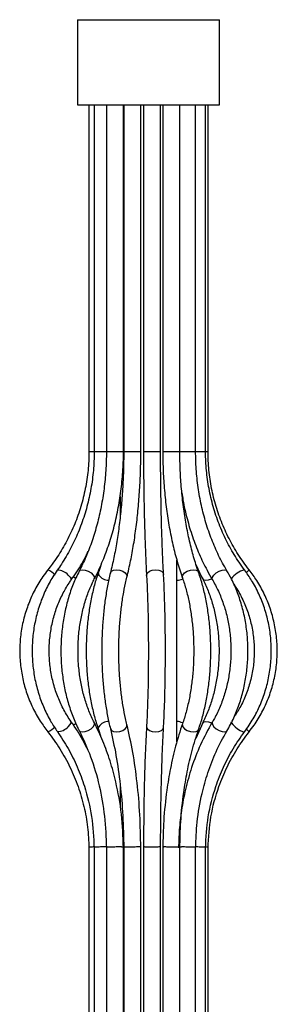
# Model space of a CAD drawing. Header units: millimetres. Extents: x -211 to 203, y -528 to 1334.
# Tile 8 of 9: x -29 to 16, y 564 to 737. Entities that reach past the tile are written whole.
import ezdxf

# ---------------------------------------------------------------- set-up
doc = ezdxf.new("R2010")
doc.units = ezdxf.units.MM

msp = doc.modelspace()

# ---------------------------------------------------------------- linework, layer by layer
at = {"color": 7, "linetype": 'Continuous', "lineweight": 25}
for p, q in [((-18.67, 737.34), (-18.67, 722.34)), ((-18.67, 737.34), (6.33, 737.34)), ((6.33, 722.34), (6.33, 737.34)), ((-18.67, 722.34), (6.33, 722.34)), ((-16.65, 722.34), (-16.65, 661.34)), ((-15.72, 722.34), (-15.72, 661.34)), ((-13.57, 722.34), (-13.57, 661.34)), ((-10.57, 661.34), (-10.57, 722.34)), ((-10.52, 722.34), (-10.52, 661.34)), ((-7.52, 661.34), (-7.52, 722.34)), ((-7.04, 722.34), (-7.04, 661.34)), ((-4.04, 661.34), (-4.04, 722.34)), ((-3.65, 722.34), (-3.65, 661.34)), ((-0.65, 661.34), (-0.65, 722.34)), ((2.12, 661.34), (2.12, 722.34)), ((3.87, 661.34), (3.87, 722.34)), ((4.31, 661.34), (4.31, 722.34)), ((-11.17, 653.43), (-11.17, 649.71)), ((-1.17, 610.28), (-1.17, 642.26)), ((3.36, 613.63), (2.14, 610.85)), ((-14.97, 612.44), (-14.62, 611.32)), ((-11.17, 602.87), (-11.17, 598.87)), ((-16.65, 591.76), (-16.65, 559.77)), ((-15.72, 591.76), (-15.72, 559.77)), ((-13.57, 591.77), (-13.57, 559.77)), ((-10.57, 559.77), (-10.57, 591.78)), ((-10.52, 591.77), (-10.52, 559.77)), ((-7.52, 559.77), (-7.52, 591.78)), ((-7.04, 591.77), (-7.04, 559.77)), ((-4.04, 559.77), (-4.04, 591.77)), ((-3.65, 591.78), (-3.65, 559.77)), ((-0.65, 559.77), (-0.65, 591.77)), ((2.12, 559.77), (2.12, 591.76)), ((3.87, 559.77), (3.87, 591.76)), ((4.31, 559.77), (4.31, 591.76))]:
    msp.add_line(p, q, dxfattribs=at)
at = {"color": 8, "linetype": 'Continuous', "lineweight": 25}
for p, q in [((-16.65, 661.34), (-15.72, 661.34)), ((-15.72, 661.34), (-10.57, 661.34)), ((-10.52, 661.34), (-7.52, 661.34)), ((-7.04, 661.34), (-4.04, 661.34)), ((-3.65, 661.34), (-0.65, 661.34)), ((-0.65, 661.34), (4.31, 661.34))]:
    msp.add_line(p, q, dxfattribs=at)
at = {"color": 8, "linetype": 'Continuous', "lineweight": 25, "flags": 128}
for points in [[(-20.31, 639.62), (-19.96, 639.27), (-19.76, 638.96), (-19.75, 638.76), (-19.76, 638.76)], [(-19.36, 639.36), (-19.23, 639.27), (-18.95, 639.09)], [(-18.36, 640.31), (-18.17, 640.48), (-17.8, 640.55), (-17.31, 640.48), (-16.77, 640.28), (-16.28, 639.98), (-15.89, 639.62)], [(-15.89, 639.62), (-15.69, 639.27), (-15.68, 638.96), (-15.7, 638.93)], [(-14.97, 640.12), (-15, 639.98), (-14.9, 639.62)], [(-12.87, 639.99), (-12.69, 640.28), (-12.31, 640.48), (-11.79, 640.55), (-11.22, 640.48), (-10.68, 640.28), (-10.25, 639.98), (-10, 639.62)], [(-10, 639.62), (-9.96, 639.27), (-9.96, 639.26)], [(-6.51, 639.54), (-6.51, 639.62), (-6.36, 639.98), (-6.01, 640.28), (-5.51, 640.48), (-4.93, 640.55), (-4.36, 640.48), (-3.9, 640.28), (-3.6, 639.98), (-3.52, 639.71)], [(-0.2, 639.12), (-0.22, 639.27), (-0.12, 639.62), (0.18, 639.98), (0.64, 640.28), (1.19, 640.48), (1.74, 640.55), (2.22, 640.48), (2.54, 640.28), (2.63, 640.12)], [(5.04, 638.85), (5, 638.96), (5.07, 639.27), (5.34, 639.62), (5.75, 639.98), (6.26, 640.28), (6.77, 640.48), (7.21, 640.55), (7.52, 640.48), (7.61, 640.39)], [(3.36, 638.93), (3.54, 638.76), (3.92, 638.69), (4.41, 638.76), (4.94, 638.96), (4.97, 638.98)], [(-20.31, 612.94), (-19.96, 613.3), (-19.76, 613.6), (-19.75, 613.8), (-19.76, 613.81)], [(-19.37, 613.19), (-19.23, 613.3), (-18.95, 613.48)], [(-15.89, 612.94), (-15.68, 613.3), (-15.68, 613.6), (-15.69, 613.63)], [(-10, 612.94), (-9.96, 613.3), (-9.96, 613.31)], [(-0.2, 613.44), (-0.22, 613.3), (-0.13, 612.94), (0.18, 612.58), (0.64, 612.28), (1.19, 612.08), (1.74, 612.01), (2.22, 612.08), (2.54, 612.28), (2.63, 612.44)], [(3.35, 613.63), (3.54, 613.8), (3.92, 613.87), (4.41, 613.8), (4.94, 613.6), (4.97, 613.59)], [(5.03, 613.71), (5, 613.6), (5.07, 613.3), (5.34, 612.94), (5.75, 612.58), (6.25, 612.28), (6.77, 612.08), (7.21, 612.01), (7.52, 612.08), (7.61, 612.17)], [(8.32, 613.82), (8.31, 613.8), (8.4, 613.6), (8.66, 613.3), (9.05, 612.94), (9.51, 612.58), (9.98, 612.28), (10.37, 612.08), (10.64, 612.01), (10.73, 612.04)], [(-18.36, 612.25), (-18.17, 612.08), (-17.8, 612.01), (-17.31, 612.08), (-16.77, 612.28), (-16.28, 612.58), (-15.89, 612.94)], [(-14.97, 612.44), (-14.99, 612.58), (-14.9, 612.94)], [(-12.87, 612.57), (-12.69, 612.28), (-12.31, 612.08), (-11.79, 612.01), (-11.22, 612.08), (-10.68, 612.28), (-10.25, 612.58), (-10, 612.94)], [(-6.51, 613.02), (-6.51, 612.94), (-6.36, 612.58), (-6.01, 612.28), (-5.51, 612.08), (-4.93, 612.01), (-4.36, 612.08), (-3.9, 612.28), (-3.6, 612.58), (-3.52, 612.86)]]:
    msp.add_lwpolyline(points, dxfattribs=at)
at = {"color": 8, "linetype": 'Continuous', "lineweight": 25}
for centre, radius, start, end in [((-28.04, 633.43), 8.26, 48.5665, 59.5646), ((-22.16, 638.08), 2.41, 39.7519, 91.0461), ((-13.07, 640.96), 2.27, 216.1805, 267.6006), ((11.57, 636.76), 3.86, 102.5808, 145.5321), ((9.18, 642.58), 3.09, 306.7005, 319.1261), ((-1.3, 641.15), 2.46, 273.0969, 297.7708), ((-13.07, 611.6), 2.27, 92.3813, 143.8271), ((-1.3, 611.41), 2.46, 62.2455, 86.8904), ((-28.04, 619.13), 8.26, 300.4412, 311.4411), ((-22.16, 614.48), 2.41, 268.9548, 320.2568), ((9.2, 610), 3.07, 40.8722, 53.211)]:
    msp.add_arc(centre, radius, start, end, dxfattribs=at)
at = {"color": 7, "linetype": 'Continuous', "lineweight": 25}
for points, knots in [([(-16.65, 661.34), (-16.66, 660.78), (-16.68, 659.14), (-16.96, 656.42), (-17.59, 653.23), (-18.52, 650.11), (-19.76, 647.09), (-21.28, 644.22), (-22.7, 642.06), (-23.61, 640.88), (-23.86, 640.55)], [0, 0, 0, 0, 0.0746282, 0.2196921, 0.3647977, 0.5099037, 0.6550105, 0.8001186, 0.9452282, 1, 1, 1, 1]), ([(-15.72, 661.34), (-15.73, 660.78), (-15.75, 659.14), (-16, 656.42), (-16.56, 653.23), (-17.4, 650.12), (-18.5, 647.11), (-19.85, 644.24), (-21.13, 642.05), (-21.96, 640.84), (-22.21, 640.49)], [0, 0, 0, 0, 0.074667, 0.218905, 0.363177, 0.507448, 0.651727, 0.796023, 0.94035, 1, 1, 1, 1]), ([(-13.57, 661.34), (-13.58, 660.77), (-13.59, 659.12), (-13.78, 656.4), (-14.18, 653.21), (-14.79, 650.09), (-15.59, 647.09), (-16.57, 644.22), (-17.52, 641.98), (-18.15, 640.72), (-18.36, 640.31)], [0, 0, 0, 0, 0.074717, 0.2176806, 0.3606486, 0.5035572, 0.6463858, 0.7891188, 0.931748, 1, 1, 1, 1]), ([(-15.7, 638.93), (-15.45, 639.41), (-14.76, 640.8), (-13.73, 643.24), (-12.7, 646.27), (-11.86, 649.44), (-11.23, 652.7), (-10.8, 656.05), (-10.6, 658.94), (-10.58, 660.7), (-10.57, 661.34)], [0, 0, 0, 0, 0.0747912, 0.2159159, 0.3570222, 0.4980856, 0.639103, 0.7800815, 0.9210349, 1, 1, 1, 1]), ([(-10.52, 661.34), (-10.53, 660.76), (-10.53, 659.1), (-10.62, 656.34), (-10.82, 653.12), (-11.12, 649.97), (-11.5, 646.94), (-11.98, 644.04), (-12.45, 641.74), (-12.77, 640.43), (-12.87, 639.99)], [0, 0, 0, 0, 0.074701, 0.216872, 0.359039, 0.501118, 0.64306, 0.784805, 0.926281, 1, 1, 1, 1]), ([(-9.96, 639.26), (-9.85, 639.73), (-9.51, 641.11), (-9.02, 643.53), (-8.53, 646.55), (-8.13, 649.7), (-7.83, 652.95), (-7.62, 656.26), (-7.53, 659.07), (-7.53, 660.77), (-7.52, 661.34)], [0, 0, 0, 0, 0.0747719, 0.2175412, 0.3600102, 0.5022052, 0.6442052, 0.7860722, 0.9278569, 1, 1, 1, 1]), ([(-7.04, 661.34), (-7.04, 660.75), (-7.04, 659.06), (-7.02, 656.26), (-6.97, 652.98), (-6.91, 649.78), (-6.82, 646.67), (-6.71, 643.71), (-6.61, 641.34), (-6.54, 640), (-6.51, 639.54)], [0, 0, 0, 0, 0.0746071, 0.2165154, 0.3584703, 0.5004455, 0.642455, 0.7845165, 0.9266535, 1, 1, 1, 1]), ([(-3.52, 639.71), (-3.54, 640.16), (-3.61, 641.5), (-3.72, 643.85), (-3.82, 646.78), (-3.91, 649.86), (-3.97, 653.04), (-4.02, 656.3), (-4.04, 659.08), (-4.04, 660.76), (-4.04, 661.34)], [0, 0, 0, 0, 0.074589, 0.21618, 0.357917, 0.499761, 0.641678, 0.783643, 0.925638, 1, 1, 1, 1]), ([(-3.65, 661.34), (-3.65, 660.74), (-3.64, 659.02), (-3.51, 656.18), (-3.22, 652.86), (-2.79, 649.6), (-2.23, 646.44), (-1.53, 643.41), (-0.83, 640.98), (-0.36, 639.6), (-0.2, 639.12)], [0, 0, 0, 0, 0.0745334, 0.2160403, 0.3576195, 0.4992752, 0.6410524, 0.7830006, 0.9251751, 1, 1, 1, 1]), ([(2.63, 640.12), (2.48, 640.57), (2.03, 641.87), (1.38, 644.16), (0.72, 647.04), (0.18, 650.05), (-0.24, 653.18), (-0.51, 656.39), (-0.64, 659.12), (-0.65, 660.77), (-0.65, 661.34)], [0, 0, 0, 0, 0.074455, 0.215812, 0.357453, 0.499356, 0.641462, 0.783716, 0.926069, 1, 1, 1, 1]), ([(7.61, 640.39), (7.36, 640.83), (6.6, 642.13), (5.5, 644.42), (4.38, 647.3), (3.47, 650.32), (2.79, 653.44), (2.33, 656.63), (2.14, 659.28), (2.13, 660.85), (2.12, 661.34)], [0, 0, 0, 0, 0.0744927, 0.2179505, 0.3614398, 0.504908, 0.6483667, 0.791824, 0.9352802, 1, 1, 1, 1]), ([(10.73, 640.52), (10.41, 640.97), (9.46, 642.27), (8.07, 644.57), (6.66, 647.46), (5.52, 650.49), (4.67, 653.62), (4.11, 656.82), (3.89, 659.4), (3.87, 660.91), (3.87, 661.34)], [0, 0, 0, 0, 0.0745919, 0.2193967, 0.3642146, 0.5089952, 0.6537444, 0.7984683, 0.9431729, 1, 1, 1, 1]), ([(11.52, 640.55), (11.18, 640.99), (10.18, 642.3), (8.72, 644.6), (7.24, 647.5), (6.04, 650.53), (5.14, 653.66), (4.56, 656.86), (4.33, 659.44), (4.31, 660.93), (4.31, 661.34)], [0, 0, 0, 0, 0.074625, 0.219699, 0.364813, 0.509925, 0.655035, 0.800143, 0.94525, 1, 1, 1, 1]), ([(-0.29, 654.09), (-0.23, 653.66), (-0.02, 652.12), (0.59, 649.53), (1.53, 646.35), (2.71, 643.31), (3.9, 640.82), (4.73, 639.38), (5.04, 638.85)], [0, 0, 0, 0, 0.077451, 0.278732, 0.480056, 0.681423, 0.882823, 1, 1, 1, 1]), ([(-19.76, 638.76), (-19.43, 639.24), (-18.48, 640.62), (-17.47, 642.3), (-16.9, 643.55), (-16.79, 643.79)], [0, 0, 0, 0, 0.301863, 0.865699, 1, 1, 1, 1]), ([(-14.51, 641.49), (-14.52, 641.47), (-14.65, 640.99), (-14.81, 640.55), (-14.97, 640.12)], [0, 0, 0, 0, 0.035271, 1, 1, 1, 1]), ([(2.17, 641.49), (2.31, 641.15), (2.67, 640.26), (3.1, 639.44), (3.36, 638.93)], [0, 0, 0, 0, 0.388419, 1, 1, 1, 1]), ([(-23.86, 640.55), (-24.15, 640.16), (-24.99, 639.06), (-26.17, 637.1), (-27.29, 634.64), (-28.12, 632.07), (-28.65, 629.42), (-28.86, 626.73), (-28.75, 624.03), (-28.33, 621.36), (-27.6, 618.76), (-26.57, 616.26), (-25.33, 613.99), (-24.32, 612.64), (-23.86, 612.01)], [0, 0, 0, 0, 0.047574, 0.135132, 0.222727, 0.310324, 0.397923, 0.485523, 0.573125, 0.660727, 0.748329, 0.83593, 0.92353, 1, 1, 1, 1]), ([(-22.21, 640.49), (-22.47, 640.1), (-23.22, 638.99), (-24.28, 637.03), (-25.29, 634.57), (-26.03, 631.99), (-26.5, 629.33), (-26.68, 626.63), (-26.57, 623.93), (-26.18, 621.25), (-25.51, 618.65), (-24.56, 616.15), (-23.46, 613.95), (-22.59, 612.65), (-22.2, 612.07)], [0, 0, 0, 0, 0.047641, 0.135699, 0.2238314, 0.3120266, 0.4002707, 0.4885519, 0.5768599, 0.6651847, 0.753515, 0.8418397, 0.9301449, 1, 1, 1, 1]), ([(-18.36, 640.31), (-18.55, 639.93), (-19.11, 638.81), (-19.89, 636.84), (-20.62, 634.36), (-21.16, 631.77), (-21.49, 629.11), (-21.61, 626.41), (-21.51, 623.71), (-21.2, 621.04), (-20.68, 618.45), (-19.96, 615.96), (-19.17, 613.89), (-18.58, 612.71), (-18.36, 612.25)], [0, 0, 0, 0, 0.047739, 0.137394, 0.227021, 0.316601, 0.406137, 0.49565, 0.585168, 0.674719, 0.76433, 0.854032, 0.943849, 1, 1, 1, 1]), ([(-14.97, 640.12), (-15.1, 639.74), (-15.48, 638.63), (-16, 636.66), (-16.5, 634.18), (-16.86, 631.61), (-17.08, 628.96), (-17.15, 626.28), (-17.08, 623.6), (-16.86, 620.95), (-16.5, 618.38), (-16, 615.91), (-15.48, 613.94), (-15.1, 612.83), (-14.97, 612.44)], [0, 0, 0, 0, 0.0477492, 0.1386988, 0.2293618, 0.3197732, 0.4100162, 0.5001664, 0.5902935, 0.680454, 0.7707064, 0.861126, 0.9517983, 1, 1, 1, 1]), ([(-12.87, 639.99), (-12.97, 639.61), (-13.23, 638.51), (-13.6, 636.55), (-13.96, 634.09), (-14.21, 631.53), (-14.36, 628.9), (-14.41, 626.24), (-14.36, 623.57), (-14.2, 620.95), (-13.95, 618.4), (-13.59, 615.95), (-13.22, 614.02), (-12.96, 612.94), (-12.87, 612.58)], [0, 0, 0, 0, 0.04772, 0.139052, 0.230013, 0.320672, 0.411143, 0.501514, 0.591856, 0.682225, 0.772681, 0.863302, 0.954187, 1, 1, 1, 1]), ([(-6.51, 639.54), (-6.49, 639.18), (-6.44, 638.14), (-6.36, 636.27), (-6.28, 633.91), (-6.23, 631.44), (-6.2, 628.88), (-6.19, 626.29), (-6.2, 623.69), (-6.23, 621.14), (-6.28, 618.66), (-6.36, 616.3), (-6.44, 614.43), (-6.49, 613.38), (-6.51, 613.02)], [0, 0, 0, 0, 0.0475369, 0.1377355, 0.2281066, 0.318599, 0.4091644, 0.4997707, 0.590394, 0.6810107, 0.7715969, 0.8621269, 0.9525658, 1, 1, 1, 1]), ([(-3.52, 612.86), (-3.5, 613.22), (-3.44, 614.29), (-3.36, 616.2), (-3.28, 618.59), (-3.23, 621.11), (-3.2, 623.69), (-3.19, 626.31), (-3.2, 628.93), (-3.23, 631.51), (-3.29, 634.02), (-3.36, 636.41), (-3.44, 638.3), (-3.5, 639.35), (-3.52, 639.71)], [0, 0, 0, 0, 0.047611, 0.138472, 0.229228, 0.319882, 0.410476, 0.501038, 0.591591, 0.68215, 0.772733, 0.863364, 0.954074, 1, 1, 1, 1]), ([(2.63, 612.44), (2.76, 612.82), (3.14, 613.93), (3.67, 615.91), (4.16, 618.38), (4.52, 620.96), (4.74, 623.6), (4.81, 626.29), (4.74, 628.97), (4.52, 631.61), (4.16, 634.19), (3.67, 636.65), (3.14, 638.62), (2.76, 639.74), (2.63, 640.12)], [0, 0, 0, 0, 0.047749, 0.138699, 0.229363, 0.319774, 0.410017, 0.500168, 0.590295, 0.680455, 0.770707, 0.861127, 0.951799, 1, 1, 1, 1]), ([(7.61, 612.17), (7.83, 612.56), (8.47, 613.67), (9.37, 615.64), (10.22, 618.11), (10.84, 620.7), (11.22, 623.36), (11.36, 626.06), (11.26, 628.77), (10.92, 631.44), (10.33, 634.04), (9.52, 636.54), (8.59, 638.66), (7.9, 639.89), (7.61, 640.39)], [0, 0, 0, 0, 0.0477095, 0.1366575, 0.2256631, 0.3147069, 0.4037658, 0.4928379, 0.5819296, 0.6710494, 0.7602057, 0.8494057, 0.9386483, 1, 1, 1, 1]), ([(10.73, 612.04), (11.01, 612.43), (11.8, 613.53), (12.93, 615.5), (14, 617.96), (14.78, 620.53), (15.28, 623.18), (15.47, 625.88), (15.37, 628.58), (14.96, 631.25), (14.26, 633.86), (13.27, 636.35), (12.09, 638.59), (11.15, 639.92), (10.73, 640.52)], [0, 0, 0, 0, 0.047608, 0.135387, 0.223226, 0.311104, 0.399014, 0.48695, 0.574904, 0.662867, 0.750831, 0.838786, 0.926723, 1, 1, 1, 1]), ([(11.52, 612.01), (11.81, 612.4), (12.65, 613.5), (13.83, 615.47), (14.96, 617.92), (15.78, 620.49), (16.31, 623.14), (16.52, 625.83), (16.41, 628.53), (15.99, 631.2), (15.26, 633.8), (14.23, 636.3), (12.99, 638.57), (11.99, 639.92), (11.52, 640.55)], [0, 0, 0, 0, 0.047574, 0.135132, 0.222727, 0.310324, 0.397923, 0.485523, 0.573125, 0.660727, 0.748329, 0.83593, 0.92353, 1, 1, 1, 1]), ([(-19.76, 613.81), (-19.99, 614.15), (-20.67, 615.15), (-21.63, 616.95), (-22.55, 619.24), (-23.2, 621.65), (-23.58, 624.13), (-23.68, 626.64), (-23.5, 629.14), (-23.04, 631.6), (-22.32, 633.98), (-21.35, 636.19), (-20.45, 637.76), (-19.89, 638.57), (-19.76, 638.76)], [0, 0, 0, 0, 0.047508, 0.140726, 0.233929, 0.327058, 0.420134, 0.51317, 0.606181, 0.699175, 0.792164, 0.885164, 0.973474, 1, 1, 1, 1]), ([(-15.69, 613.63), (-15.86, 613.97), (-16.36, 614.97), (-17.06, 616.76), (-17.74, 619.03), (-18.22, 621.43), (-18.51, 623.91), (-18.6, 626.42), (-18.49, 628.93), (-18.18, 631.4), (-17.67, 633.78), (-16.98, 636.04), (-16.29, 637.74), (-15.83, 638.66), (-15.7, 638.93)], [0, 0, 0, 0, 0.047413, 0.138751, 0.230208, 0.321741, 0.413344, 0.504992, 0.596649, 0.688266, 0.779799, 0.871211, 0.962477, 1, 1, 1, 1]), ([(-9.96, 613.31), (-10.05, 613.65), (-10.29, 614.66), (-10.64, 616.48), (-10.97, 618.77), (-11.21, 621.19), (-11.36, 623.7), (-11.41, 626.25), (-11.36, 628.8), (-11.21, 631.31), (-10.97, 633.75), (-10.64, 636.06), (-10.3, 637.89), (-10.05, 638.9), (-9.96, 639.26)], [0, 0, 0, 0, 0.047431, 0.13705, 0.227083, 0.317478, 0.408106, 0.498871, 0.589693, 0.680489, 0.771174, 0.861664, 0.951854, 1, 1, 1, 1]), ([(-0.2, 639.12), (-0.08, 638.78), (0.26, 637.78), (0.74, 635.98), (1.2, 633.7), (1.54, 631.3), (1.74, 628.81), (1.81, 626.28), (1.74, 623.74), (1.54, 621.25), (1.2, 618.84), (0.73, 616.55), (0.25, 614.76), (-0.08, 613.77), (-0.2, 613.44)], [0, 0, 0, 0, 0.047404, 0.13737, 0.227689, 0.318322, 0.409172, 0.500154, 0.591187, 0.682186, 0.773063, 0.863736, 0.954109, 1, 1, 1, 1]), ([(3.36, 638.93), (3.53, 638.59), (4.02, 637.6), (4.73, 635.8), (5.4, 633.53), (5.89, 631.13), (6.18, 628.66), (6.27, 626.14), (6.15, 623.63), (5.84, 621.16), (5.34, 618.78), (4.64, 616.52), (3.95, 614.82), (3.49, 613.9), (3.36, 613.63)], [0, 0, 0, 0, 0.0474134, 0.138751, 0.2302082, 0.3217415, 0.4133448, 0.5049925, 0.596649, 0.6882666, 0.7797991, 0.8712108, 0.9624772, 1, 1, 1, 1]), ([(5.04, 638.85), (5.23, 638.51), (5.8, 637.52), (6.61, 635.72), (7.39, 633.44), (7.94, 631.04), (8.27, 628.57), (8.36, 626.06), (8.23, 623.55), (7.86, 621.09), (7.26, 618.71), (6.46, 616.46), (5.68, 614.81), (5.17, 613.93), (5.03, 613.71)], [0, 0, 0, 0, 0.047442, 0.139579, 0.231752, 0.323899, 0.416036, 0.508167, 0.600281, 0.692363, 0.784395, 0.876372, 0.968301, 1, 1, 1, 1]), ([(8.82, 638.03), (8.89, 637.92), (9.45, 637.14), (10.31, 635.57), (11.29, 633.28), (11.97, 630.87), (12.37, 628.39), (12.47, 625.87), (12.28, 623.37), (11.78, 620.9), (11, 618.53), (10.02, 616.39), (9.2, 615.13), (8.82, 614.56)], [0, 0, 0, 0, 0.016262, 0.116414, 0.216572, 0.316675, 0.416736, 0.516766, 0.616778, 0.716781, 0.816787, 0.916809, 1, 1, 1, 1]), ([(-17.01, 609.16), (-17.23, 609.62), (-18.01, 611.27), (-19.03, 612.75), (-19.76, 613.81)], [0, 0, 0, 0, 0.283898, 1, 1, 1, 1]), ([(-10.57, 591.64), (-10.65, 593.61), (-10.8, 597.56), (-11.72, 602.68), (-12.89, 606.94), (-14.14, 610.43), (-15.17, 612.56), (-15.69, 613.63)], [0, 0, 0, 0, 0.249477, 0.49933, 0.666126, 0.833018, 1, 1, 1, 1]), ([(-0.2, 613.44), (-0.62, 612.15), (-1.43, 609.68), (-2.32, 605.71), (-3.05, 601.33), (-3.54, 596.64), (-3.62, 593.22), (-3.65, 591.63)], [0, 0, 0, 0, 0.201777, 0.389472, 0.56313, 0.797271, 1, 1, 1, 1]), ([(5.03, 613.71), (4.32, 612.41), (2.93, 609.9), (1.4, 605.89), (0.31, 602.01), (-0.39, 598.32), (-0.79, 594.88), (-0.85, 592.69), (-0.88, 591.64)], [0, 0, 0, 0, 0.201664, 0.389302, 0.562941, 0.722614, 0.868357, 1, 1, 1, 1]), ([(-23.86, 612.01), (-23.13, 611.03), (-21.67, 609.06), (-19.92, 605.82), (-18.5, 602.43), (-17.47, 598.9), (-16.8, 595.28), (-16.7, 592.83), (-16.64, 591.6)], [0, 0, 0, 0, 0.166615, 0.333236, 0.499854, 0.666471, 0.833092, 1, 1, 1, 1]), ([(-22.2, 612.07), (-21.55, 611.09), (-20.24, 609.12), (-18.66, 605.87), (-17.18, 601.91), (-16.01, 597.14), (-15.82, 593.45), (-15.72, 591.6)], [0, 0, 0, 0, 0.166565, 0.333176, 0.4998277, 0.74973, 1, 1, 1, 1]), ([(-18.36, 612.25), (-17.65, 610.75), (-16.23, 607.73), (-14.76, 602.6), (-13.79, 597.2), (-13.64, 593.47), (-13.57, 591.61)], [0, 0, 0, 0, 0.249616, 0.499455, 0.749516, 1, 1, 1, 1]), ([(-12.88, 612.58), (-12.53, 611.05), (-11.83, 607.99), (-11.11, 602.78), (-10.63, 597.29), (-10.56, 593.51), (-10.52, 591.62)], [0, 0, 0, 0, 0.249687, 0.499569, 0.749639, 1, 1, 1, 1]), ([(-7.52, 591.63), (-7.56, 593.58), (-7.63, 597.47), (-8.13, 603.13), (-8.88, 608.53), (-9.6, 611.71), (-9.96, 613.3)], [0, 0, 0, 0, 0.249662, 0.499583, 0.749697, 1, 1, 1, 1]), ([(-6.51, 613.02), (-6.59, 611.45), (-6.75, 608.31), (-6.91, 602.99), (-7.02, 597.4), (-7.03, 593.55), (-7.04, 591.63)], [0, 0, 0, 0, 0.250076, 0.500104, 0.750078, 1, 1, 1, 1]), ([(-4.04, 591.62), (-4.03, 593.54), (-4.02, 597.36), (-3.91, 602.92), (-3.75, 608.2), (-3.59, 611.31), (-3.52, 612.86)], [0, 0, 0, 0, 0.2500919, 0.5001063, 0.7500774, 1, 1, 1, 1]), ([(-0.65, 591.61), (-0.62, 593.14), (-0.54, 596.43), (-0.07, 600.93), (0.62, 605.12), (1.47, 608.89), (2.24, 611.23), (2.63, 612.44)], [0, 0, 0, 0, 0.203542, 0.43803, 0.61166, 0.799006, 1, 1, 1, 1]), ([(2.12, 591.61), (2.18, 593.12), (2.3, 596.36), (3.09, 600.8), (4.25, 604.93), (5.67, 608.66), (6.95, 610.97), (7.61, 612.17)], [0, 0, 0, 0, 0.203544, 0.437966, 0.611577, 0.798939, 1, 1, 1, 1]), ([(3.86, 591.6), (3.97, 593.44), (4.17, 597.12), (5.41, 601.89), (6.98, 605.85), (8.65, 609.09), (10.03, 611.06), (10.73, 612.04)], [0, 0, 0, 0, 0.2502044, 0.5000786, 0.6667398, 0.8333823, 1, 1, 1, 1]), ([(4.31, 591.6), (4.42, 593.44), (4.63, 597.11), (5.93, 601.87), (7.58, 605.82), (9.34, 609.06), (10.79, 611.03), (11.52, 612.01)], [0, 0, 0, 0, 0.250142, 0.499989, 0.66666, 0.833332, 1, 1, 1, 1]), ([(-7.03, 591.77), (-7.04, 591.77), (-7.04, 591.77), (-7.04, 591.77), (-7.04, 591.77)], [0, 0, 0, 0, 0.407978, 1, 1, 1, 1]), ([(-4.04, 591.77), (-4.04, 591.77), (-4.04, 591.77), (-4.04, 591.77), (-4.05, 591.77)], [0, 0, 0, 0, 0.591573, 1, 1, 1, 1])]:
    msp.add_open_spline(points, degree=3, knots=knots, dxfattribs=at)
at = {"color": 8, "linetype": 'Continuous', "lineweight": 25}
for points, knots in [([(-15.77, 591.77), (-15.87, 591.77), (-16.12, 591.76), (-16.41, 591.76), (-16.62, 591.76), (-16.63, 591.76), (-16.63, 591.76)], [0, 0, 0, 0, 0.183357, 0.480549, 0.777732, 1, 1, 1, 1]), ([(-13.55, 591.77), (-13.57, 591.77), (-13.74, 591.77), (-14.09, 591.77), (-14.61, 591.77), (-15.07, 591.76), (-15.44, 591.76), (-15.68, 591.76), (-15.7, 591.76), (-15.71, 591.76)], [0, 0, 0, 0, 0.0203561, 0.1865638, 0.3527716, 0.5189769, 0.6851772, 0.8513728, 1, 1, 1, 1]), ([(-10.94, 591.77), (-10.95, 591.77), (-11.08, 591.77), (-11.37, 591.77), (-11.86, 591.77), (-12.37, 591.76), (-12.85, 591.76), (-13.25, 591.76), (-13.49, 591.76), (-13.6, 591.76), (-13.57, 591.77), (-13.57, 591.77)], [0, 0, 0, 0, 0.017082, 0.156561, 0.29604, 0.435516, 0.574989, 0.714457, 0.853924, 0.993392, 1, 1, 1, 1]), ([(-10.94, 591.77), (-10.82, 591.77), (-10.73, 591.78), (-10.6, 591.78), (-10.57, 591.78), (-10.57, 591.78)], [0, 0, 0, 0, 0.5, 0.5, 1, 1, 1, 1]), ([(-7.6, 591.77), (-7.61, 591.77), (-7.67, 591.77), (-7.86, 591.77), (-8.25, 591.77), (-8.73, 591.76), (-9.24, 591.76), (-9.73, 591.76), (-10.14, 591.76), (-10.41, 591.76), (-10.54, 591.77), (-10.51, 591.77), (-10.51, 591.77)], [0, 0, 0, 0, 0.014701, 0.134732, 0.254764, 0.374794, 0.49482, 0.614843, 0.734864, 0.854887, 0.974916, 1, 1, 1, 1]), ([(-7.6, 591.77), (-7.6, 591.77), (-7.55, 591.77), (-7.54, 591.78), (-7.54, 591.78)], [0, 0, 0, 0, 0.1308484, 1, 1, 1, 1]), ([(-4.05, 591.77), (-4.06, 591.77), (-4.08, 591.77), (-4.32, 591.77), (-4.69, 591.76), (-5.16, 591.76), (-5.67, 591.76), (-6.17, 591.76), (-6.6, 591.76), (-6.91, 591.77), (-7.02, 591.77), (-7.03, 591.77), (-7.04, 591.77)], [0, 0, 0, 0, 0.100542, 0.210371, 0.320198, 0.430022, 0.539842, 0.649662, 0.759482, 0.869309, 0.986549, 1, 1, 1, 1]), ([(-3.64, 591.78), (-3.65, 591.78), (-3.67, 591.78), (-3.59, 591.77), (-3.5, 591.77), (-3.49, 591.77)], [0, 0, 0, 0, 0.103126, 0.907691, 1, 1, 1, 1]), ([(-0.67, 591.77), (-0.67, 591.77), (-0.68, 591.76), (-0.89, 591.76), (-1.24, 591.76), (-1.69, 591.76), (-2.2, 591.76), (-2.7, 591.76), (-3.15, 591.77), (-3.39, 591.77), (-3.49, 591.77), (-3.49, 591.77)], [0, 0, 0, 0, 0.095999, 0.221734, 0.347465, 0.473192, 0.598918, 0.724645, 0.85038, 0.984601, 1, 1, 1, 1]), ([(-0.66, 591.78), (-0.58, 591.78), (-0.5, 591.77), (-0.38, 591.77), (-0.36, 591.77)], [0, 0, 0, 0, 0.873777, 1, 1, 1, 1]), ([(2.1, 591.76), (2.11, 591.76), (2.11, 591.76), (1.93, 591.76), (1.61, 591.76), (1.16, 591.76), (0.66, 591.76), (0.14, 591.77), (-0.19, 591.77), (-0.34, 591.77), (-0.36, 591.77)], [0, 0, 0, 0, 0.088119, 0.235435, 0.382748, 0.530059, 0.677371, 0.824692, 0.981957, 1, 1, 1, 1]), ([(3.85, 591.76), (3.85, 591.76), (3.87, 591.76), (3.72, 591.76), (3.41, 591.76), (2.98, 591.76), (2.53, 591.77), (2.25, 591.77), (2.13, 591.77)], [0, 0, 0, 0, 0.080688, 0.275786, 0.470881, 0.665978, 0.861086, 1, 1, 1, 1]), ([(4.29, 591.76), (4.3, 591.76), (4.32, 591.76), (4.19, 591.76), (4.03, 591.76), (3.89, 591.77), (3.88, 591.77)], [0, 0, 0, 0, 0.110386, 0.548483, 0.986583, 1, 1, 1, 1])]:
    msp.add_open_spline(points, degree=3, knots=knots, dxfattribs=at)

doc.saveas('drawing.dxf')
